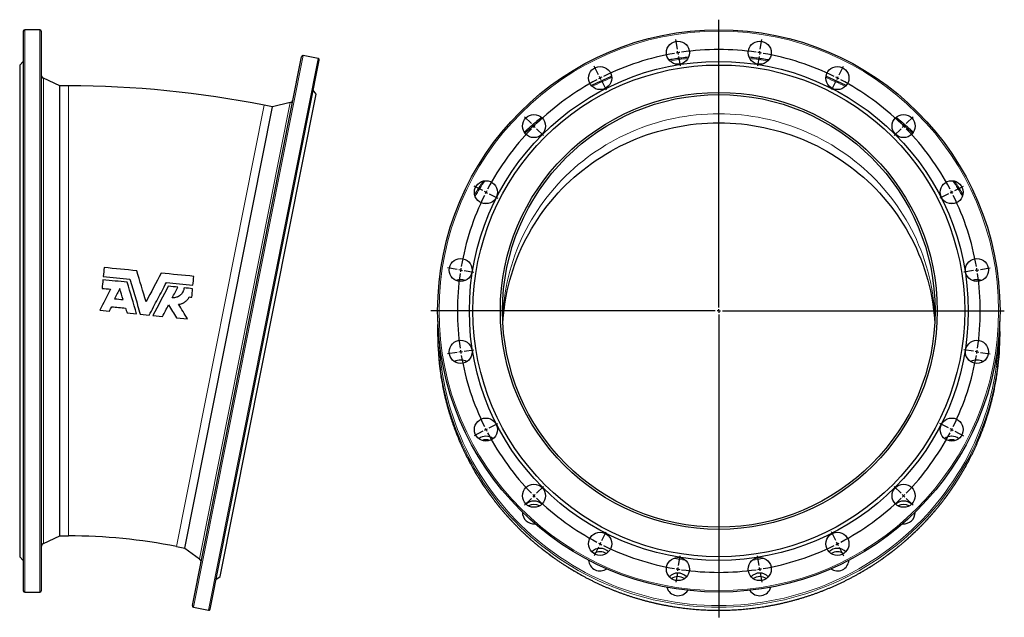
# Model space of a CAD drawing. Header units: millimetres. Extents: x -84 to 1282, y -546 to 1128.
# Tile 3 of 3: x -84 to 1282, y 299 to 1128. Entities that reach past the tile are written whole.
import ezdxf

# ---------------------------------------------------------------- set-up
doc = ezdxf.new("R2010")
doc.units = ezdxf.units.MM
doc.layers.add('FORMAT', color=7, linetype='Continuous')

# ---------------------------------------------------------------- blocks, each defined once
blk = doc.blocks.new('SW_CENTERMARKSYMBOL_0')
at = {"layer": 'FORMAT', "color": 0}
for p, q in [((164.6, -318), (164.6, 80.9)), ((107.1, 40), (105, 53.3)), ((222.1, 40), (224.2, 53.3)), ((107.9, 35), (107.5, 37.5)), ((107.9, 35), (108.3, 32.6)), ((108.6, 30.1), (110.8, 16.8)), ((220.5, 30.1), (218.4, 16.8)), ((221.3, 35), (220.9, 32.6)), ((221.3, 35), (221.7, 37.5)), ((-2.3, 4.5), (-8.4, 16.5)), ((331.4, 4.5), (337.5, 16.5)), ((0, 0), (-1.1, 2.2)), ((0, 0), (1.1, -2.2)), ((329.1, 0), (330.3, 2.2)), ((2.3, -4.5), (8.4, -16.5)), ((326.9, -4.5), (320.7, -16.5)), ((329.1, 0), (328, -2.2)), ((-95.3, -63.1), (-104.8, -53.6)), ((424.4, -63.1), (434, -53.6)), ((-91.8, -66.7), (-93.5, -64.9)), ((-91.8, -66.7), (-90, -68.4)), ((420.9, -66.7), (419.1, -68.4)), ((420.9, -66.7), (422.7, -64.9)), ((-88.2, -70.2), (-78.7, -79.7)), ((417.4, -70.2), (407.8, -79.7)), ((-162.9, -156.1), (-174.9, -150)), ((492, -156.1), (504, -150)), ((-158.4, -158.4), (-160.6, -157.3)), ((-158.4, -158.4), (-156.2, -159.6)), ((-154, -160.7), (-141.9, -166.8)), ((483.1, -160.7), (471.1, -166.8)), ((487.6, -158.4), (485.3, -159.6)), ((487.6, -158.4), (489.8, -157.3)), ((-198.4, -265.5), (-211.7, -263.4)), ((-193.5, -266.3), (-195.9, -265.9)), ((-193.5, -266.3), (-191, -266.7)), ((-188.5, -267.1), (-175.2, -269.2)), ((517.7, -267.1), (504.3, -269.2)), ((522.6, -266.3), (520.1, -266.7)), ((522.6, -266.3), (525.1, -265.9)), ((527.5, -265.5), (540.9, -263.4)), ((159.6, -323), (-234.8, -323)), ((164.6, -323), (162.1, -323)), ((164.6, -323), (164.6, -320.5)), ((164.6, -323), (164.6, -325.5)), ((164.6, -323), (167.1, -323)), ((169.6, -323), (560.6, -323)), ((164.6, -328), (164.6, -747.9)), ((-198.4, -380.5), (-211.7, -382.6)), ((-193.5, -379.7), (-195.9, -380.1)), ((-193.5, -379.7), (-191, -379.3)), ((-188.5, -378.9), (-175.2, -376.8)), ((517.7, -378.9), (504.3, -376.8)), ((522.6, -379.7), (520.1, -379.3)), ((522.6, -379.7), (525.1, -380.1)), ((527.5, -380.5), (540.9, -382.6)), ((-162.9, -489.8), (-174.9, -496)), ((-158.4, -487.6), (-160.6, -488.7)), ((-158.4, -487.6), (-156.2, -486.4)), ((-154, -485.3), (-141.9, -479.2)), ((483.1, -485.3), (471.1, -479.2)), ((487.6, -487.6), (485.3, -486.4)), ((487.6, -487.6), (489.8, -488.7)), ((492, -489.8), (504, -496)), ((-88.2, -575.8), (-78.7, -566.2)), ((417.4, -575.8), (407.8, -566.2)), ((-95.3, -582.9), (-104.8, -592.4)), ((-91.8, -579.3), (-93.5, -581.1)), ((-91.8, -579.3), (-90, -577.5)), ((420.9, -579.3), (419.1, -577.5)), ((420.9, -579.3), (422.7, -581.1)), ((424.4, -582.9), (434, -592.4)), ((2.3, -641.5), (8.4, -629.5)), ((326.9, -641.5), (320.7, -629.5)), ((-2.3, -650.4), (-8.4, -662.5)), ((0, -646), (-1.1, -648.2)), ((0, -646), (1.1, -643.8)), ((329.1, -646), (328, -643.8)), ((329.1, -646), (330.3, -648.2)), ((331.4, -650.4), (337.5, -662.5)), ((108.6, -676.1), (110.8, -662.8)), ((220.5, -676.1), (218.4, -662.8)), ((107.9, -681), (107.5, -683.5)), ((107.9, -681), (108.3, -678.6)), ((221.3, -681), (220.9, -678.6)), ((221.3, -681), (221.7, -683.5)), ((107.1, -686), (105, -699.3)), ((222.1, -686), (224.2, -699.3))]:
    blk.add_line(p, q, dxfattribs=at)
for start, end in [(99.7903, 116.2097), (99, 99.3951), (98.6049, 99), (81.7903, 98.2097), (81, 81.3951), (80.6049, 81), (63.7903, 80.2097), (117, 117.3951), (116.6049, 117), (63, 63.3951), (117.7903, 134.2097), (62.6049, 63), (45.7903, 62.2097), (135, 135.3951), (134.6049, 135), (45, 45.3951), (44.6049, 45), (135.7903, 152.2097), (27.7903, 44.2097), (153.7903, 170.2097), (153, 153.3951), (152.6049, 153), (27, 27.3951), (26.6049, 27), (9.7903, 26.2097), (171.7903, 188.2097), (171, 171.3951), (170.6049, 171), (9, 9.3951), (8.6049, 9), (351.7903, 8.2097), (188.6049, 189), (189, 189.3951), (350.6049, 351), (351, 351.3951), (189.7903, 206.2097), (333.7903, 350.2097), (206.6049, 207), (207, 207.3951), (332.6049, 333), (333, 333.3951), (207.7903, 224.2097), (315.7903, 332.2097), (224.6049, 225), (225, 225.3951), (225.7903, 242.2097), (297.7903, 314.2097), (314.6049, 315), (315, 315.3951), (242.6049, 243), (243, 243.3951), (243.7903, 260.2097), (279.7903, 296.2097), (296.6049, 297), (297, 297.3951), (260.6049, 261), (261, 261.3951), (261.7903, 278.2097), (278.6049, 279), (279, 279.3951)]:
    blk.add_arc((164.6, -323), 362.5, start, end, dxfattribs=at)

msp = doc.modelspace()

# ---------------------------------------------------------------- linework, layer by layer
at = {"color": 7, "linetype": 'Continuous', "lineweight": 25}
for p, q in [((-78.7, 1112.1), (-78.7, 336.1)), ((-55.7, 1114.1), (-76.7, 1114.1)), ((-53.7, 1112.1), (-53.7, 336.1)), ((-78.7, 1070.1), (-83.7, 1065.1)), ((155.8, 315.4), (307.2, 1076.5)), ((180.3, 310.5), (331.7, 1071.6)), ((330.2, 1074), (309.6, 1078.1)), ((-83.7, 1065.1), (-83.7, 383.1)), ((-28, 1036.1), (-50.8, 1046.7)), ((-16.2, 1036.1), (-28, 1036.1)), ((-28, 412.1), (-28, 1036.1)), ((194.4, 355.7), (327.5, 1024.6)), ((327.5, 1024.6), (323.5, 1030.4)), ((291.6, 1013), (267.1, 1007)), ((145.4, 395), (267.1, 1007)), ((267.1, 1007), (255.6, 1009.3)), ((27.6, 725), (40.7, 723.7)), ((65.2, 721.3), (78.5, 720)), ((83.6, 719.5), (96, 718.2)), ((101.1, 717.7), (114.4, 716.4)), ((133.6, 714.5), (149, 713)), ((496, 695.6), (496, 691.5)), ((1276, 691.5), (1276, 695.6)), ((-50.8, 401.4), (-28, 412.1)), ((-28, 412.1), (-16.2, 412.1)), ((133.8, 397.3), (145.4, 395)), ((-83.7, 383.1), (-78.7, 378.1)), ((145.4, 395), (165.7, 380.1)), ((188.5, 351.7), (194.4, 355.7)), ((-76.7, 334.1), (-55.7, 334.1)), ((157.4, 313.1), (178, 309))]:
    msp.add_line(p, q, dxfattribs=at)
at = {"color": 8, "linetype": 'Continuous', "lineweight": 18}
for p, q in [((-76.7, 1114.1), (-76.7, 334.1)), ((-55.7, 1114.1), (-55.7, 334.1)), ((157.4, 313.1), (309.6, 1078.1)), ((178, 309), (330.2, 1074)), ((-50.8, 1046.7), (-50.8, 401.4)), ((-16.2, 1036.1), (-16.2, 412.1)), ((165.7, 380.1), (291.6, 1013)), ((255.6, 1009.3), (133.8, 397.3))]:
    msp.add_line(p, q, dxfattribs=at)
at = {"color": 8, "linetype": 'Continuous', "lineweight": 18, "flags": 128}
for points in [[(1185.8, 713.6), (1185.6, 718.7), (1185.1, 726.4), (1184.3, 734), (1183.4, 741.7), (1182.3, 749.3), (1181, 756.9), (1179.4, 764.5), (1177.7, 772), (1175.8, 779.4), (1173.6, 786.8), (1171.3, 794.2), (1168.8, 801.5), (1166, 808.7), (1163.1, 815.9), (1160, 823), (1156.8, 830), (1153.3, 836.9), (1149.6, 843.7), (1145.8, 850.4), (1141.8, 857), (1137.6, 863.5), (1133.2, 869.9), (1128.7, 876.2), (1124, 882.4), (1119.1, 888.4), (1114.1, 894.4), (1108.9, 900.2), (1103.6, 905.8), (1098.1, 911.3), (1092.5, 916.7), (1086.7, 921.9), (1080.8, 927), (1074.8, 931.9), (1068.6, 936.7), (1062.3, 941.3), (1055.9, 945.8), (1049.4, 950), (1042.7, 954.2), (1036, 958.1), (1029.1, 961.9), (1022.2, 965.4), (1015.1, 968.9), (1008, 972.1), (1000.8, 975.1), (993.5, 978), (986.1, 980.6), (978.7, 983.1), (971.2, 985.4), (963.6, 987.5), (956, 989.4), (948.3, 991.1), (940.6, 992.6), (932.9, 993.9), (925.1, 995), (917.3, 995.9), (909.5, 996.6), (901.7, 997.1), (893.8, 997.4), (886, 997.5), (878.1, 997.4), (870.3, 997.1), (862.4, 996.6), (854.6, 995.9), (846.8, 995), (839, 993.9), (831.3, 992.6), (823.6, 991.1), (815.9, 989.4), (808.3, 987.5), (800.8, 985.4), (793.3, 983.1), (785.8, 980.6), (778.5, 978), (771.2, 975.1), (764, 972.1), (756.8, 968.9), (749.8, 965.4), (742.8, 961.9), (736, 958.1), (729.2, 954.2), (722.6, 950), (716.1, 945.8), (709.6, 941.3), (703.3, 936.7), (697.2, 931.9), (691.1, 927), (685.2, 921.9), (679.5, 916.7), (673.8, 911.3), (668.4, 905.8), (663, 900.2), (657.9, 894.4), (652.8, 888.4), (648, 882.4), (643.3, 876.2), (638.7, 869.9), (634.4, 863.5), (630.2, 857), (626.2, 850.4), (622.3, 843.7), (618.7, 836.9), (615.2, 830), (611.9, 823), (608.8, 815.9), (605.9, 808.7), (603.2, 801.5), (600.7, 794.2), (598.3, 786.8), (596.2, 779.4), (594.3, 772), (592.5, 764.5), (591, 756.9), (589.7, 749.3), (588.5, 741.7), (587.6, 734), (586.9, 726.4), (586.4, 718.7), (586.2, 713.6)], [(498.2, 682.2), (498.5, 676), (499.2, 666.1), (500.1, 656.2), (501.3, 646.3), (502.8, 636.4), (504.5, 626.6), (506.5, 616.8), (508.7, 607.1), (511.2, 597.5), (514, 587.9), (517, 578.4), (520.2, 568.9), (523.7, 559.6), (527.5, 550.3), (531.5, 541.2), (535.8, 532.1), (540.3, 523.2), (545, 514.4), (550, 505.7), (555.2, 497.1), (560.6, 488.7), (566.2, 480.4), (572.1, 472.3), (578.2, 464.3), (584.4, 456.5), (590.9, 448.8), (597.6, 441.3), (604.5, 434), (611.6, 426.9), (618.9, 419.9), (626.4, 413.2), (634, 406.6), (641.8, 400.2), (649.8, 394.1), (657.9, 388.1), (666.2, 382.3), (674.7, 376.8), (683.2, 371.5), (692, 366.4), (700.8, 361.5), (709.8, 356.9), (718.9, 352.5), (728.2, 348.3), (737.5, 344.4), (746.9, 340.7), (756.5, 337.2), (766.1, 334), (775.8, 331.1), (785.6, 328.4), (795.4, 325.9), (805.3, 323.7), (815.3, 321.8), (825.3, 320.1), (835.3, 318.7), (845.4, 317.5), (855.5, 316.6), (865.7, 315.9), (875.8, 315.5), (886, 315.4)], [(886, 315.4), (896.1, 315.5), (906.3, 315.9), (916.4, 316.6), (926.5, 317.5), (936.6, 318.7), (946.7, 320.1), (956.7, 321.8), (966.6, 323.7), (976.6, 325.9), (986.4, 328.4), (996.2, 331.1), (1005.9, 334), (1015.5, 337.2), (1025, 340.7), (1034.5, 344.4), (1043.8, 348.3), (1053, 352.5), (1062.1, 356.9), (1071.1, 361.5), (1080, 366.4), (1088.7, 371.5), (1097.3, 376.8), (1105.7, 382.3), (1114, 388.1), (1122.2, 394.1), (1130.2, 400.2), (1138, 406.6), (1145.6, 413.2), (1153.1, 419.9), (1160.3, 426.9), (1167.4, 434), (1174.3, 441.3), (1181, 448.8), (1187.5, 456.5), (1193.8, 464.3), (1199.9, 472.3), (1205.7, 480.4), (1211.4, 488.7), (1216.8, 497.1), (1222, 505.7), (1227, 514.4), (1231.7, 523.2), (1236.2, 532.1), (1240.4, 541.2), (1244.4, 550.3), (1248.2, 559.6), (1251.7, 568.9), (1255, 578.4), (1258, 587.9), (1260.8, 597.5), (1263.3, 607.1), (1265.5, 616.8), (1267.5, 626.6), (1269.2, 636.4), (1270.7, 646.3), (1271.8, 656.2), (1272.8, 666.1), (1273.4, 676), (1273.7, 682.2)], [(886, 313.1), (896.2, 313.2), (906.4, 313.6), (916.6, 314.2), (926.7, 315.2), (936.9, 316.3), (947, 317.8), (957, 319.5), (967.1, 321.4), (977, 323.6), (986.9, 326.1), (996.7, 328.8), (1006.5, 331.8), (1016.2, 335), (1025.7, 338.5), (1035.2, 342.2), (1044.6, 346.1), (1053.9, 350.3), (1063, 354.8), (1072.1, 359.4), (1081, 364.3), (1089.7, 369.4), (1098.4, 374.8), (1106.9, 380.3), (1115.2, 386.1), (1123.4, 392.1), (1131.4, 398.3), (1139.3, 404.7), (1146.9, 411.3), (1154.4, 418.1), (1161.7, 425.1), (1168.9, 432.3), (1175.8, 439.6), (1182.5, 447.2), (1189.1, 454.8), (1195.4, 462.7), (1201.5, 470.7), (1207.4, 478.9), (1213.1, 487.2), (1218.5, 495.7), (1223.7, 504.3), (1228.7, 513.1), (1233.5, 521.9), (1238, 530.9), (1242.3, 540), (1246.3, 549.2), (1250.1, 558.5), (1253.6, 567.9), (1256.9, 577.4), (1259.9, 586.9), (1262.7, 596.6), (1265.2, 606.3), (1267.5, 616), (1269.4, 625.9), (1271.2, 635.7), (1272.6, 645.6)], [(499.9, 641.6), (500.8, 635.7), (502.5, 625.9), (504.5, 616), (506.8, 606.3), (509.3, 596.6), (512, 586.9), (515.1, 577.4), (518.3, 567.9), (521.9, 558.5), (525.7, 549.2), (529.7, 540), (534, 530.9), (538.5, 521.9), (543.2, 513.1), (548.2, 504.3), (553.4, 495.7), (558.9, 487.2), (564.6, 478.9), (570.5, 470.7), (576.6, 462.7), (582.9, 454.8), (589.4, 447.2), (596.1, 439.6), (603.1, 432.3), (610.2, 425.1), (617.5, 418.1), (625, 411.3), (632.7, 404.7), (640.5, 398.3), (648.6, 392.1), (656.7, 386.1), (665.1, 380.3), (673.6, 374.8), (682.2, 369.4), (691, 364.3), (699.9, 359.4), (708.9, 354.8), (718.1, 350.3), (727.3, 346.1), (736.7, 342.2), (746.2, 338.5), (755.8, 335), (765.5, 331.8), (775.2, 328.8), (785, 326.1), (794.9, 323.6), (804.9, 321.4), (814.9, 319.5), (825, 317.8), (835.1, 316.3), (845.2, 315.2), (855.4, 314.2), (865.6, 313.6), (875.8, 313.2), (886, 313.1)], [(499.9, 637.5), (500.8, 631.6), (502.5, 621.8), (504.5, 611.9), (506.8, 602.2), (509.3, 592.5), (512, 582.8), (515.1, 573.3), (518.3, 563.8), (521.9, 554.4), (525.7, 545.1), (529.7, 535.9), (534, 526.8), (538.5, 517.8), (543.2, 509), (548.2, 500.2), (553.4, 491.6), (558.9, 483.1), (564.6, 474.8), (570.5, 466.6), (576.6, 458.6), (582.9, 450.8), (589.4, 443.1), (596.1, 435.5), (603.1, 428.2), (610.2, 421), (617.5, 414), (625, 407.2), (632.7, 400.6), (640.5, 394.2), (648.6, 388), (656.7, 382), (665.1, 376.2), (673.6, 370.7), (682.2, 365.3), (691, 360.2), (699.9, 355.3), (708.9, 350.7), (718.1, 346.2), (727.3, 342), (736.7, 338.1), (746.2, 334.4), (755.8, 330.9), (765.5, 327.7), (775.2, 324.7), (785, 322), (794.9, 319.5), (804.9, 317.3), (814.9, 315.4), (825, 313.7), (835.1, 312.2), (845.2, 311.1), (855.4, 310.1), (865.6, 309.5), (875.8, 309.1), (886, 309)], [(886, 309), (896.2, 309.1), (906.4, 309.5), (916.6, 310.1), (926.7, 311.1), (936.9, 312.2), (947, 313.7), (957, 315.4), (967.1, 317.3), (977, 319.5), (986.9, 322), (996.7, 324.7), (1006.5, 327.7), (1016.2, 330.9), (1025.7, 334.4), (1035.2, 338.1), (1044.6, 342), (1053.9, 346.2), (1063, 350.7), (1072.1, 355.3), (1081, 360.2), (1089.7, 365.3), (1098.4, 370.7), (1106.9, 376.2), (1115.2, 382), (1123.4, 388), (1131.4, 394.2), (1139.3, 400.6), (1146.9, 407.2), (1154.4, 414), (1161.7, 421), (1168.9, 428.2), (1175.8, 435.5), (1182.5, 443.1), (1189.1, 450.8), (1195.4, 458.6), (1201.5, 466.6), (1207.4, 474.8), (1213.1, 483.1), (1218.5, 491.6), (1223.7, 500.2), (1228.7, 509), (1233.5, 517.8), (1238, 526.8), (1242.3, 535.9), (1246.3, 545.1), (1250.1, 554.4), (1253.6, 563.8), (1256.9, 573.3), (1259.9, 582.8), (1262.7, 592.5), (1265.2, 602.2), (1267.5, 611.9), (1269.4, 621.8), (1271.2, 631.6), (1272.6, 641.5)], [(724.8, 416.7), (729.9, 413.9), (732.6, 412.5)], [(1039.4, 412.5), (1042.1, 413.9), (1047.2, 416.7)]]:
    msp.add_lwpolyline(points, dxfattribs=at)
at = {"color": 7, "linetype": 'Continuous', "lineweight": 25, "flags": 128}
for points in [[(586.4, 707.2), (586.9, 713.8), (587.6, 721.4), (588.5, 729.1), (589.7, 736.7), (591, 744.3), (592.5, 751.9), (594.3, 759.4), (596.2, 766.8), (598.3, 774.3), (600.7, 781.6), (603.2, 788.9), (605.9, 796.1), (608.8, 803.3), (611.9, 810.4), (615.2, 817.4), (618.7, 824.3), (622.3, 831.1), (626.2, 837.8), (630.2, 844.4), (634.4, 850.9), (638.7, 857.3), (643.3, 863.6), (648, 869.8), (652.8, 875.9), (657.9, 881.8), (663, 887.6), (668.4, 893.2), (673.8, 898.7), (679.5, 904.1), (685.2, 909.4), (691.1, 914.4), (697.2, 919.4), (703.3, 924.1), (709.6, 928.7), (716.1, 933.2), (722.6, 937.5), (729.2, 941.6), (736, 945.5), (742.8, 949.3), (749.8, 952.9), (756.8, 956.3), (764, 959.5), (771.2, 962.5), (778.5, 965.4), (785.8, 968.1), (793.3, 970.5), (800.8, 972.8), (808.3, 974.9), (815.9, 976.8), (823.6, 978.5), (831.3, 980), (839, 981.3), (846.8, 982.4), (854.6, 983.3), (862.4, 984), (870.3, 984.5), (878.1, 984.8), (886, 984.9)], [(886, 984.9), (893.8, 984.8), (901.7, 984.5), (909.5, 984), (917.3, 983.3), (925.1, 982.4), (932.9, 981.3), (940.6, 980), (948.3, 978.5), (956, 976.8), (963.6, 974.9), (971.2, 972.8), (978.7, 970.5), (986.1, 968.1), (993.5, 965.4), (1000.8, 962.5), (1008, 959.5), (1015.1, 956.3), (1022.2, 952.9), (1029.1, 949.3), (1036, 945.5), (1042.7, 941.6), (1049.4, 937.5), (1055.9, 933.2), (1062.3, 928.7), (1068.6, 924.1), (1074.8, 919.4), (1080.8, 914.4), (1086.7, 909.4), (1092.5, 904.1), (1098.1, 898.7), (1103.6, 893.2), (1108.9, 887.6), (1114.1, 881.8), (1119.1, 875.9), (1124, 869.8), (1128.7, 863.6), (1133.2, 857.3), (1137.6, 850.9), (1141.8, 844.4), (1145.8, 837.8), (1149.6, 831.1), (1153.3, 824.3), (1156.8, 817.4), (1160, 810.4), (1163.1, 803.3), (1166, 796.1), (1168.8, 788.9), (1171.3, 781.6), (1173.6, 774.3), (1175.8, 766.8), (1177.7, 759.4), (1179.4, 751.9), (1181, 744.3), (1182.3, 736.7), (1183.4, 729.1), (1184.3, 721.4), (1185.1, 713.8), (1185.5, 707.2)]]:
    msp.add_lwpolyline(points, dxfattribs=at)
at = {"color": 7, "linetype": 'Continuous', "lineweight": 25}
for centre, radius in [((886, 724.1), 390), ((829.3, 1082.1), 16), ((942.7, 1082.1), 16), ((886, 724.1), 346), ((886, 724.1), 341), ((721.4, 1047), 16), ((1050.5, 1047), 16), ((886, 724.1), 303), ((886, 724.1), 300), ((629.6, 980.4), 16), ((1142.3, 980.4), 16), ((563, 888.6), 16), ((1209, 888.6), 16), ((527.9, 780.8), 16), ((1244, 780.8), 16), ((527.9, 667.3), 16), ((1244, 667.3), 16), ((563, 559.5), 16), ((1209, 559.5), 16), ((629.6, 467.7), 16), ((1142.3, 467.7), 16), ((721.4, 401.1), 16), ((1050.5, 401.1), 16), ((829.3, 366), 16), ((942.7, 366), 16)]:
    msp.add_circle(centre, radius, dxfattribs=at)
at = {"color": 8, "linetype": 'Continuous', "lineweight": 18}
msp.add_circle((886, 724.1), 388, dxfattribs=at)
at = {"color": 7, "linetype": 'Continuous', "lineweight": 25}
for centre, radius, start, end in [((-76.7, 1112.1), 2, 90, 180), ((-55.7, 1112.1), 2, 0, 90), ((309.2, 1076.1), 2, 78.75, 168.75), ((329.8, 1072), 2, 348.75, 78.75), ((-48.7, 1051.2), 5, 180, 245), ((-16.2, -356.9), 1393, 78.75, 90), ((290.4, 1017.8), 5, 283.75, 348.75), ((563, 856.8), 16.3, 89.9989, 99.3485), ((563, 856.8), 16.3, 80.6515, 90.0011), ((1209, 856.8), 16.3, 89.9989, 99.3485), ((1209, 856.8), 16.3, 80.6515, 90.0011), ((527.9, 751), 16.3, 89.9881, 112.5383), ((527.9, 751), 16.3, 67.4566, 90.017), ((1244, 751), 16.3, 89.9881, 112.5383), ((1244, 751), 16.3, 67.4566, 90.017), ((871.2, 695.6), 375.3, 177.8462, 188.2653), ((900.7, 695.6), 375.2, 352.3521, 2.1538), ((871.3, 691.5), 375.3, 180.0008, 188.2649), ((900.7, 691.5), 375.3, 352.3525, 359.9993), ((527.9, 639.8), 16.2, 89.9614, 121.027), ((527.9, 639.8), 16.2, 58.973, 90.0386), ((1244, 639.8), 16.2, 89.9614, 121.027), ((1244, 639.8), 16.2, 58.973, 90.0386), ((563, 534), 16.2, 89.9355, 127.5103), ((563, 534), 16.2, 52.4897, 90.0645), ((1208.9, 534), 16.2, 89.9355, 127.5103), ((1209, 534), 16.2, 52.4897, 90.0645), ((563, 529.1), 16.3, 70.511, 109.489), ((1209, 529.1), 16.3, 70.511, 109.489), ((562.6, 534.6), 15.6, 197.1076, 223.6143), ((1209.4, 534.6), 15.6, 316.3857, 342.8924), ((629.6, 444.1), 16.2, 89.916, 132.3592), ((629.6, 439.1), 16.3, 62.7415, 117.2585), ((629.7, 444.1), 16.2, 47.6353, 90.0895), ((1142.3, 444.1), 16.2, 89.916, 132.3592), ((1142.3, 439.1), 16.3, 62.7415, 117.2585), ((1142.3, 444.1), 16.2, 47.6353, 90.0895), ((629.5, 444.7), 15.9, 179.4278, 275.4619), ((629.1, 439.7), 15.4, 162.8979, 170.8855), ((1142.4, 444.7), 15.9, 264.5546, 0.5557), ((1142.9, 439.7), 15.4, 9.1145, 17.1021), ((-16.2, -356.9), 769, 78.75, 90), ((-48.7, 396.9), 5, 115, 180), ((721.4, 378.7), 16.1, 89.8927, 135.6311), ((721.4, 373.7), 16.3, 58.1907, 121.8093), ((721.4, 378.7), 16.1, 44.3689, 90.1073), ((1050.5, 378.7), 16.1, 89.8927, 135.6311), ((1050.5, 373.7), 16.3, 58.1907, 121.8093), ((1050.6, 378.7), 16.1, 44.3689, 90.1073), ((162.8, 376), 5, 348.75, 53.75), ((721.4, 379.5), 16, 183.9543, 304.9909), ((720.8, 374.3), 15.4, 165.6316, 170.887), ((1050.5, 379.5), 16, 235.0091, 356.0457), ((1051.1, 374.3), 15.4, 9.113, 14.3684), ((829.2, 344.4), 16.1, 89.887, 137.2755), ((829.3, 339.4), 16.2, 56.0148, 123.9852), ((829.3, 344.4), 16.1, 42.7245, 90.113), ((942.7, 344.4), 16.1, 89.887, 137.2755), ((942.7, 339.4), 16.2, 56.0148, 123.9852), ((942.7, 344.4), 16.1, 42.7245, 90.113), ((-76.7, 336.1), 2, 180, 270), ((-55.7, 336.1), 2, 270, 0), ((829.3, 345.2), 16.1, 195.8391, 327.1417), ((942.7, 345.2), 16.1, 212.8583, 344.1609), ((157.8, 315), 2, 168.75, 258.75), ((178.4, 310.9), 2, 258.75, 348.75)]:
    msp.add_arc(centre, radius, start, end, dxfattribs=at)
at = {"color": 8, "linetype": 'Continuous', "lineweight": 18}
for centre, radius, start, end in [((885.9, 681.4), 395.1, 96.2118, 99.8854), ((886, 681.4), 395.1, 80.1146, 83.7882), ((884.9, 684.7), 391.7, 112.1237, 116.4449), ((887.1, 684.7), 391.7, 63.5551, 67.8763), ((881.6, 689.7), 385.7, 128.5452, 133.297), ((890.3, 689.7), 385.7, 46.703, 51.4548), ((876.8, 693.8), 379.3, 146.248, 150.0937), ((895.2, 693.8), 379.3, 29.9063, 33.752), ((885.9, 708.1), 333.1, 259.2064, 261.9891), ((886, 708.1), 333.1, 278.0109, 280.7936)]:
    msp.add_arc(centre, radius, start, end, dxfattribs=at)
at = {"color": 7, "linetype": 'Continuous', "lineweight": 25}
for points, knots in [([(844, 1075.9), (843.9, 1075.9), (842.3, 1075.7), (839.2, 1075.4), (834.8, 1074.8), (830.4, 1074.2), (825.9, 1073.6), (821.5, 1072.9), (818.5, 1072.4), (816.9, 1072.1), (816.8, 1072.1)], [0, 0, 0, 0, 0.011936, 0.17484, 0.337743, 0.500647, 0.663551, 0.826455, 0.989358, 1, 1, 1, 1]), ([(955.1, 1072.1), (955.1, 1072.1), (953.6, 1072.3), (950.6, 1072.8), (946.2, 1073.5), (941.7, 1074.2), (937.3, 1074.8), (932.9, 1075.3), (929.8, 1075.7), (928.1, 1075.9), (928, 1075.9)], [0, 0, 0, 0, 0.005196, 0.168014, 0.330832, 0.493651, 0.656469, 0.819287, 0.982106, 1, 1, 1, 1]), ([(737.3, 1049.2), (736.8, 1049), (734.9, 1048.3), (731.7, 1046.9), (727.6, 1045.1), (723.5, 1043.3), (719.4, 1041.5), (715.4, 1039.6), (712, 1038), (710, 1037), (709.3, 1036.6)], [0, 0, 0, 0, 0.0514963, 0.1968554, 0.3422142, 0.487573, 0.6329315, 0.7782899, 0.9236482, 1, 1, 1, 1]), ([(1062.7, 1036.6), (1062, 1036.9), (1060, 1037.9), (1056.7, 1039.5), (1052.6, 1041.4), (1048.6, 1043.3), (1044.5, 1045.1), (1040.4, 1046.8), (1037.2, 1048.2), (1035.2, 1049), (1034.7, 1049.2)], [0, 0, 0, 0, 0.071856, 0.217247, 0.362639, 0.50803, 0.653422, 0.798814, 0.944206, 1, 1, 1, 1]), ([(640.1, 992.5), (639, 991.6), (636.7, 989.8), (633.3, 987), (629.9, 984.1), (626.5, 981.2), (623.2, 978.3), (619.9, 975.3), (617.6, 973.1), (616.3, 972), (616.2, 971.8)], [0, 0, 0, 0, 0.136862, 0.276974, 0.417086, 0.557198, 0.697309, 0.83742, 0.977531, 1, 1, 1, 1]), ([(1155.8, 971.8), (1155.7, 971.9), (1154.4, 973.1), (1152.1, 975.2), (1148.8, 978.2), (1145.5, 981.1), (1142.2, 984), (1138.8, 986.9), (1135.4, 989.7), (1133.1, 991.6), (1131.9, 992.5), (1131.9, 992.5)], [0, 0, 0, 0, 0.018129, 0.158258, 0.298386, 0.438514, 0.578643, 0.718772, 0.858902, 0.999031, 1, 1, 1, 1]), ([(559, 904.1), (558.4, 903.2), (557, 901), (554.8, 897.6), (552.5, 893.9), (550.2, 890.1), (548.5, 887.3), (547.5, 885.7), (547.3, 885.3)], [0, 0, 0, 0, 0.150086, 0.349554, 0.549022, 0.74849, 0.947957, 1, 1, 1, 1]), ([(1224.6, 885.3), (1224.4, 885.6), (1223.5, 887.2), (1221.9, 890), (1219.6, 893.8), (1217.2, 897.5), (1215, 900.9), (1213.6, 903.1), (1212.9, 904.1)], [0, 0, 0, 0, 0.045907, 0.245016, 0.444125, 0.643234, 0.842344, 1, 1, 1, 1]), ([(69.1, 768.3), (71.5, 760.2), (73.9, 752.1), (78.7, 735.8), (81.1, 727.6), (83.6, 719.5)], [0, 0, 0, 0, 0.5, 0.5, 1, 1, 1, 1]), ([(96, 718.2), (99.9, 725.8), (103.9, 733.3), (111.8, 748.3), (115.8, 755.8), (119.7, 763.3)], [0, 0, 0, 0, 0.5, 0.5, 1, 1, 1, 1]), ([(144.3, 756.1), (144.2, 755.1), (144, 754.1), (143.6, 752.7), (143.4, 752.3), (143, 751.4), (142.8, 750.9), (142.1, 749.6), (141.6, 748.8), (140.7, 747.6), (140.4, 747.2), (139.7, 746.5), (139.3, 746.2), (138.2, 745.2), (137.4, 744.6), (136.1, 743.9), (135.6, 743.7), (134.7, 743.3), (134.3, 743.1), (132.9, 742.6), (131.9, 742.4), (130.4, 742.2), (129.9, 742.2), (128.9, 742.1), (128.4, 742.1), (127.9, 742.2)], [0, 0, 0, 0, 0.125, 0.125, 0.1875, 0.1875, 0.25, 0.25, 0.375, 0.375, 0.4375, 0.4375, 0.5, 0.5, 0.625, 0.625, 0.6875, 0.6875, 0.75, 0.75, 0.875, 0.875, 0.9375, 0.9375, 1, 1, 1, 1]), ([(136.7, 733.2), (138.3, 733.4), (139.8, 733.7), (141.6, 734.4), (142, 734.5), (142.7, 734.9), (143, 735), (144.1, 735.6), (144.7, 736), (146, 736.9), (146.6, 737.4), (147.8, 738.4), (148.3, 739), (149.8, 740.7), (150.7, 742), (151.4, 743.4)], [0, 0, 0, 0, 0.25, 0.25, 0.3125, 0.3125, 0.375, 0.375, 0.5, 0.5, 0.625, 0.625, 0.75, 0.75, 1, 1, 1, 1]), ([(499.9, 637.5), (499.9, 637.3), (500.1, 635.7), (500.6, 632.7), (501.3, 628.3), (502.1, 624), (502.9, 619.7), (503.8, 615.4), (504.7, 611.1), (505.6, 606.8), (506.6, 602.6), (507.7, 598.3), (508.8, 594.1), (510, 589.8), (511.2, 585.6), (512.5, 581.4), (513.8, 577.2), (515.1, 573), (516.5, 568.9), (518, 564.7), (519.5, 560.6), (521.1, 556.5), (522.7, 552.4), (524.3, 548.3), (526, 544.2), (527.7, 540.2), (529.5, 536.2), (531.4, 532.2), (533.3, 528.2), (535.2, 524.3), (537.2, 520.3), (539.2, 516.4), (541.3, 512.5), (543.4, 508.7), (545.5, 504.8), (547.7, 501), (550, 497.2), (552.3, 493.5), (554.6, 489.7), (557, 486), (559.4, 482.3), (561.9, 478.7), (564.4, 475), (566.9, 471.4), (569.5, 467.9), (572.2, 464.3), (574.8, 460.8), (577.6, 457.3), (580.3, 453.9), (583.1, 450.4), (586, 447), (588.8, 443.7), (591.7, 440.4), (594.7, 437.1), (597.7, 433.8), (600.7, 430.6), (603.8, 427.4), (606.9, 424.2), (610, 421.1), (613.2, 418), (616.4, 415), (619.7, 412), (623, 409), (626.3, 406.1), (629.6, 403.2), (633, 400.3), (636.4, 397.5), (639.9, 394.7), (643.4, 391.9), (646.9, 389.2), (650.4, 386.6), (654, 383.9), (657.6, 381.3), (661.3, 378.8), (664.9, 376.3), (668.6, 373.8), (672.4, 371.4), (676.1, 369), (679.9, 366.7), (683.7, 364.4), (687.5, 362.1), (691.4, 359.9), (695.3, 357.8), (699.2, 355.6), (703.1, 353.6), (707.1, 351.5), (711.1, 349.5), (715.1, 347.6), (719.1, 345.7), (723.2, 343.8), (727.2, 342), (731.3, 340.3), (735.5, 338.6), (739.6, 336.9), (743.7, 335.3), (747.9, 333.7), (752.1, 332.2), (756.3, 330.7), (760.5, 329.2), (764.8, 327.9), (769, 326.5), (773.3, 325.2), (777.6, 324), (781.9, 322.8), (786.2, 321.6), (790.5, 320.5), (794.9, 319.5), (799.2, 318.5), (803.6, 317.5), (808, 316.6), (812.4, 315.8), (816.8, 315), (821.2, 314.2), (825.6, 313.5), (830, 312.9), (834.4, 312.3), (838.9, 311.7), (843.3, 311.2), (847.8, 310.8), (852.2, 310.4), (856.7, 310), (861.1, 309.7), (865.6, 309.4), (870.1, 309.2), (874.5, 309.1), (879, 309), (882.8, 308.9), (885.1, 308.9), (886, 308.9)], [0, 0, 0, 0, 0.000931, 0.008951, 0.016971, 0.024991, 0.033011, 0.041031, 0.049051, 0.057071, 0.065091, 0.073111, 0.081131, 0.089151, 0.097171, 0.105191, 0.113212, 0.121232, 0.129252, 0.137272, 0.145292, 0.153312, 0.161333, 0.169353, 0.177373, 0.185393, 0.193413, 0.201434, 0.209454, 0.217474, 0.225494, 0.233515, 0.241535, 0.249555, 0.257575, 0.265596, 0.273616, 0.281636, 0.289657, 0.297677, 0.305698, 0.313718, 0.321738, 0.329759, 0.337779, 0.3458, 0.35382, 0.361841, 0.369861, 0.377882, 0.385902, 0.393923, 0.401943, 0.409964, 0.417984, 0.426005, 0.434025, 0.442046, 0.450067, 0.458087, 0.466108, 0.474129, 0.482149, 0.49017, 0.498191, 0.506211, 0.514232, 0.522253, 0.530274, 0.538294, 0.546315, 0.554336, 0.562357, 0.570378, 0.578398, 0.586419, 0.59444, 0.602461, 0.610482, 0.618503, 0.626524, 0.634545, 0.642566, 0.650587, 0.658607, 0.666628, 0.674649, 0.68267, 0.690691, 0.698712, 0.706733, 0.714754, 0.722775, 0.730796, 0.738817, 0.746839, 0.75486, 0.762881, 0.770902, 0.778923, 0.786944, 0.794965, 0.802986, 0.811007, 0.819028, 0.827049, 0.835071, 0.843092, 0.851113, 0.859134, 0.867155, 0.875176, 0.883198, 0.891219, 0.89924, 0.907261, 0.915282, 0.923303, 0.931325, 0.939346, 0.947367, 0.955388, 0.963409, 0.971431, 0.979452, 0.987473, 0.995494, 1, 1, 1, 1]), ([(886, 308.9), (886.8, 308.9), (889, 308.9), (892.8, 309), (897.3, 309.1), (901.7, 309.2), (906.2, 309.4), (910.7, 309.7), (915.1, 310), (919.6, 310.3), (924, 310.7), (928.5, 311.2), (932.9, 311.7), (937.4, 312.3), (941.8, 312.9), (946.2, 313.5), (950.6, 314.2), (955, 315), (959.4, 315.8), (963.8, 316.6), (968.2, 317.5), (972.6, 318.5), (976.9, 319.5), (981.3, 320.5), (985.6, 321.6), (989.9, 322.8), (994.2, 323.9), (998.5, 325.2), (1002.8, 326.5), (1007, 327.8), (1011.3, 329.2), (1015.5, 330.6), (1019.7, 332.1), (1023.9, 333.6), (1028.1, 335.2), (1032.2, 336.8), (1036.4, 338.5), (1040.5, 340.2), (1044.6, 342), (1048.6, 343.8), (1052.7, 345.6), (1056.7, 347.5), (1060.7, 349.5), (1064.7, 351.5), (1068.7, 353.5), (1072.6, 355.6), (1076.5, 357.7), (1080.4, 359.9), (1084.3, 362.1), (1088.1, 364.3), (1091.9, 366.6), (1095.7, 368.9), (1099.5, 371.3), (1103.2, 373.7), (1106.9, 376.2), (1110.6, 378.7), (1114.2, 381.3), (1117.8, 383.8), (1121.4, 386.5), (1124.9, 389.1), (1128.5, 391.8), (1131.9, 394.6), (1135.4, 397.4), (1138.8, 400.2), (1142.2, 403.1), (1145.6, 406), (1148.9, 408.9), (1152.2, 411.9), (1155.4, 414.9), (1158.6, 417.9), (1161.8, 421), (1165, 424.1), (1168.1, 427.3), (1171.1, 430.5), (1174.2, 433.7), (1177.2, 437), (1180.1, 440.3), (1183, 443.6), (1185.9, 446.9), (1188.7, 450.3), (1191.5, 453.7), (1194.3, 457.2), (1197, 460.7), (1199.7, 464.2), (1202.3, 467.7), (1204.9, 471.3), (1207.5, 474.9), (1210, 478.5), (1212.4, 482.2), (1214.9, 485.9), (1217.3, 489.6), (1219.6, 493.3), (1221.9, 497.1), (1224.1, 500.9), (1226.3, 504.7), (1228.5, 508.5), (1230.6, 512.4), (1232.7, 516.3), (1234.7, 520.2), (1236.7, 524.1), (1238.6, 528.1), (1240.5, 532.1), (1242.3, 536.1), (1244.1, 540.1), (1245.9, 544.1), (1247.6, 548.2), (1249.2, 552.2), (1250.8, 556.3), (1252.4, 560.4), (1253.9, 564.6), (1255.4, 568.7), (1256.8, 572.9), (1258.1, 577.1), (1259.4, 581.3), (1260.7, 585.5), (1261.9, 589.7), (1263.1, 593.9), (1264.2, 598.2), (1265.3, 602.4), (1266.3, 606.7), (1267.3, 611), (1268.2, 615.3), (1269, 619.6), (1269.8, 623.9), (1270.6, 628.2), (1271.3, 632.5), (1272, 636.9), (1272.4, 639.9), (1272.6, 641.4), (1272.6, 641.5)], [0, 0, 0, 0, 0.004201, 0.012163, 0.020125, 0.028088, 0.03605, 0.044012, 0.051975, 0.059937, 0.067899, 0.075861, 0.083824, 0.091786, 0.099748, 0.107711, 0.115673, 0.123635, 0.131597, 0.13956, 0.147522, 0.155484, 0.163447, 0.171409, 0.179371, 0.187333, 0.195296, 0.203258, 0.21122, 0.219182, 0.227144, 0.235107, 0.243069, 0.251031, 0.258993, 0.266955, 0.274918, 0.28288, 0.290842, 0.298804, 0.306766, 0.314728, 0.32269, 0.330653, 0.338615, 0.346577, 0.354539, 0.362501, 0.370463, 0.378425, 0.386387, 0.394349, 0.402311, 0.410273, 0.418235, 0.426197, 0.434159, 0.442121, 0.450083, 0.458045, 0.466007, 0.473969, 0.481931, 0.489892, 0.497854, 0.505816, 0.513778, 0.52174, 0.529702, 0.537663, 0.545625, 0.553587, 0.561549, 0.56951, 0.577472, 0.585434, 0.593396, 0.601357, 0.609319, 0.617281, 0.625242, 0.633204, 0.641166, 0.649127, 0.657089, 0.66505, 0.673012, 0.680974, 0.688935, 0.696897, 0.704858, 0.71282, 0.720781, 0.728743, 0.736704, 0.744666, 0.752627, 0.760588, 0.76855, 0.776511, 0.784473, 0.792434, 0.800395, 0.808357, 0.816318, 0.824279, 0.832241, 0.840202, 0.848163, 0.856125, 0.864086, 0.872047, 0.880009, 0.88797, 0.895931, 0.903892, 0.911854, 0.919815, 0.927776, 0.935737, 0.943698, 0.95166, 0.959621, 0.967582, 0.975543, 0.983504, 0.991466, 0.999427, 1, 1, 1, 1])]:
    msp.add_open_spline(points, degree=3, knots=knots, dxfattribs=at)
for points in [[(33.4, 784.2), (33, 780.1), (32.6, 776), (32.2, 771.9)], [(78.7, 779.7), (63.6, 781.2), (48.5, 782.7), (33.4, 784.2)], [(91.5, 736.6), (87.2, 751.1), (83, 765.5), (78.7, 779.7)], [(31.7, 767.2), (31.3, 763.2), (31, 759.3), (30.6, 755.3)], [(65.4, 763.9), (54.2, 765), (43, 766.1), (31.7, 767.2)], [(32.2, 771.9), (44.5, 770.7), (56.8, 769.5), (69.1, 768.3)], [(112.5, 776.4), (105.6, 763.3), (98.6, 750), (91.5, 736.6)], [(157.8, 772), (142.7, 773.4), (127.6, 774.9), (112.5, 776.4)], [(156.6, 759.7), (157, 763.8), (157.4, 767.9), (157.8, 772)], [(42.2, 754.2), (37.3, 744.5), (32.5, 734.7), (27.6, 725)], [(30.6, 755.3), (34.4, 754.9), (38.3, 754.6), (42.2, 754.2)], [(55.2, 755.1), (52.8, 750.4), (50.4, 745.6), (48, 740.9)], [(59.7, 739.8), (58.2, 744.9), (56.7, 750), (55.2, 755.1)], [(78.5, 720), (74.1, 734.7), (69.8, 749.3), (65.4, 763.9)], [(122.4, 758.2), (115.3, 744.8), (108.2, 731.3), (101.1, 717.7)], [(119.7, 763.3), (132, 762.1), (144.3, 760.9), (156.6, 759.7)], [(135.7, 756.9), (131.3, 757.4), (126.8, 757.8), (122.4, 758.2)], [(127.9, 742.2), (130.5, 747.1), (133.1, 752), (135.7, 756.9)], [(156.1, 754.9), (152.2, 755.3), (148.2, 755.7), (144.3, 756.1)], [(155, 743.1), (155.4, 747), (155.7, 751), (156.1, 754.9)], [(48, 740.9), (51.9, 740.5), (55.8, 740.1), (59.7, 739.8)], [(151.4, 743.4), (152.6, 743.3), (153.8, 743.2), (155, 743.1)], [(40.7, 723.7), (41.8, 725.8), (42.8, 727.9), (43.9, 729.9)], [(43.9, 729.9), (50.3, 729.3), (56.7, 728.7), (63.2, 728)], [(63.2, 728), (63.8, 725.8), (64.5, 723.5), (65.2, 721.3)], [(114.4, 716.4), (117.2, 721.7), (120, 727), (122.7, 732.4)], [(122.7, 732.4), (126.4, 726.4), (130, 720.5), (133.6, 714.5)], [(149, 713), (144.9, 719.7), (140.8, 726.5), (136.7, 733.2)]]:
    msp.add_open_spline(points, degree=3, dxfattribs=at)

# ---------------------------------------------------------------- block references
at = {"layer": 'FORMAT'}
msp.add_blockref('SW_CENTERMARKSYMBOL_0', (721.4, 1047), dxfattribs=at)

doc.saveas('drawing.dxf')
